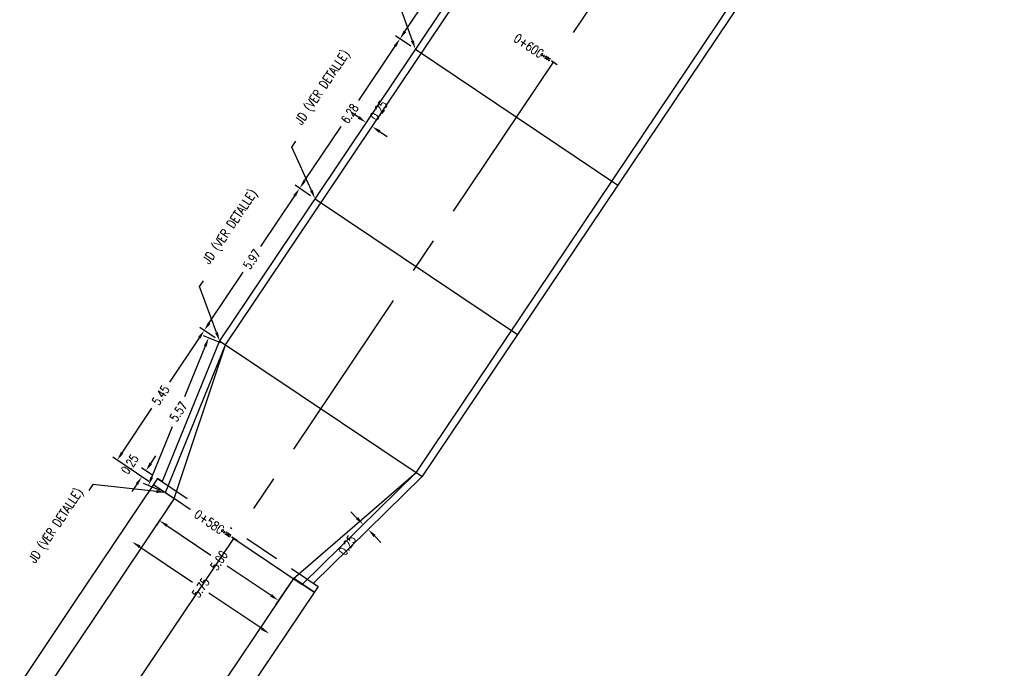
# Model space of a CAD drawing. Header units: metres. Extents: x 719936 to 720643, y 9143565 to 9144018.
# Tile 5 of 56: x 720355 to 720389, y 9143947 to 9143969. Entities that reach past the tile are written whole.
import ezdxf
from ezdxf import colors
from ezdxf.entities.mleader import LeaderData, LeaderLine
from ezdxf.math import Vec2, Vec3

# ---------------------------------------------------------------- set-up
doc = ezdxf.new("R2010")
doc.units = ezdxf.units.M
for name, pattern in [('400196-OHL001-651-XX-DR-CV-010(018@019)_Canoa-01$0$HIDDEN', [0.375, 0.25, -0.125]), ('CENTER', [2, 1.25, -0.25, 0.25, -0.25]), ('HIDDEN', [0.375, 0.25, -0.125])]:
    doc.linetypes.add(name, pattern=pattern)
for name, color, linetype in [('_ESTRUC-PARED-PLANTA', 2, 'Continuous'), ('_ESTRUCTURA-PLANTA', 6, 'Continuous'), ('AecObjExplode_PLANTA RAPIDA_Vport_1ECE', 7, 'Continuous'), ('AecObjExplode_PLANTA RAPIDA_Vport_1ED3', 7, 'Continuous'), ('AecObjExplode_PLANTA RAPIDA_Vport_1ED7', 7, 'Continuous'), ('AecObjExplode_PLANTA RAPIDA_Vport_220C', 7, 'Continuous'), ('AecObjExplode_PLANTA RAPIDA_Vport_22C7', 7, 'Continuous'), ('AecObjExplode_PLANTA RAPIDA_Vport_22CB', 7, 'Continuous'), ('AecObjExplode_PLANTA RAPIDA_Vport_22E2', 7, 'Continuous'), ('AecObjExplode_PLANTA RAPIDA_Vport_22EB', 7, 'Continuous'), ('AecObjExplode_PLANTA RAPIDA_Vport_2460', 7, 'Continuous'), ('AecObjExplode_PLANTA RAPIDA_Vport_2496', 7, 'Continuous'), ('AIR.A3_NOTAS', 7, 'Continuous'), ('C-ROAD-CNTR-N', 92, 'Continuous'), ('C-ROAD-STAN-MAJR', 11, 'Continuous'), ('Layer1 (.05 HIDDEN)', 8, 'HIDDEN'), ('Layer1 (.05)', 8, 'Continuous'), ('Layer2 (.10)', 1, 'Continuous')]:
    doc.layers.add(name, color=color, linetype=linetype)
doc.styles.add('AIR-Simplex.(0.80)', font='simplex.shx', dxfattribs={"width": 0.8})
doc.styles.add('SIMPLEX', font='simplex.shx', dxfattribs={"width": 0.75})
doc.dimstyles.new('ART -250-A3-horiz', dxfattribs={"dimscale": 0.25, "dimtxt": 1.25, "dimasz": 1.25, "dimexe": 0.75, "dimexo": 0.75, "dimgap": 0.75, "dimtad": 0, "dimtih": 1, "dimtoh": 1, "dimzin": 1, "dimdsep": 46, "dimtxsty": 'SIMPLEX', "dimcen": 0.75, "dimdle": 1.5, "dimclrd": 1, "dimclre": 1, "dimclrt": 7, "dimadec": 0, "dimazin": 0, "dimtfac": 1, "dimtofl": 0, "dimtmove": 2, "dimatfit": 3, "dimfxl": 1.5, "dimtolj": 1, "dimtzin": 1, "dimarcsym": 0})

# ---------------------------------------------------------------- blocks, each defined once
blk = doc.blocks.new('*D581')
at = {"layer": '_ESTRUCTURA-PLANTA', "color": 1, "lineweight": -2, "transparency": 16777216}
for p, q in [((720361.456, 9143958.058), (720360.916, 9143958.42)), ((720360.898, 9143958.056), (720359.857, 9143956.505)), ((720358.209, 9143954.05), (720359.25, 9143955.601)), ((720359.145, 9143953.045), (720357.88, 9143953.895))]:
    blk.add_line(p, q, dxfattribs=at)
at = {"layer": '_ESTRUCTURA-PLANTA', "color": 1, "transparency": 16777216}
for points in [[(720360.855, 9143958.085), (720360.941, 9143958.027), (720361.072, 9143958.316)], [(720358.166, 9143954.079), (720358.253, 9143954.021), (720358.035, 9143953.79)]]:
    blk.add_solid(points, dxfattribs=at)
at = {"layer": 'Defpoints', "color": 0, "transparency": 16777216}
for p in [(720361.072, 9143958.316), (720361.612, 9143957.954), (720359.301, 9143952.941)]:
    blk.add_point(p, dxfattribs=at)
at = {"layer": '_ESTRUCTURA-PLANTA', "color": 7, "transparency": 16777216, "insert": (720359.554, 9143956.053), "char_height": 0.3125, "attachment_point": 5, "rotation": 56.1375, "style": 'SIMPLEX'}
blk.add_mtext('\\A1;5.45', dxfattribs=at)
blk = doc.blocks.new('*D577')
at = {"layer": '_ESTRUCTURA-PLANTA', "color": 1, "lineweight": -2, "transparency": 16777216}
for p, q in [((720364.783, 9143963.015), (720364.243, 9143963.378)), ((720364.224, 9143963.014), (720363.039, 9143961.247)), ((720361.246, 9143958.575), (720362.432, 9143960.342)), ((720361.456, 9143958.058), (720360.916, 9143958.42))]:
    blk.add_line(p, q, dxfattribs=at)
at = {"layer": '_ESTRUCTURA-PLANTA', "color": 1, "transparency": 16777216}
for points in [[(720364.181, 9143963.043), (720364.268, 9143962.985), (720364.399, 9143963.273)], [(720361.203, 9143958.604), (720361.289, 9143958.546), (720361.072, 9143958.316)]]:
    blk.add_solid(points, dxfattribs=at)
at = {"layer": 'Defpoints', "color": 0, "transparency": 16777216}
for p in [(720364.938, 9143962.911), (720361.072, 9143958.316), (720361.612, 9143957.954)]:
    blk.add_point(p, dxfattribs=at)
at = {"layer": '_ESTRUCTURA-PLANTA', "color": 7, "transparency": 16777216, "insert": (720362.735, 9143960.794), "char_height": 0.3125, "attachment_point": 5, "rotation": 56.1375, "style": 'SIMPLEX'}
blk.add_mtext('\\A1;5.97', dxfattribs=at)
blk = doc.blocks.new('*D582')
at = {"layer": '_ESTRUC-PARED-PLANTA', "color": 1, "lineweight": -2, "transparency": 16777216}
for p, q in [((720366.462, 9143965.742), (720366.202, 9143965.916)), ((720366.617, 9143965.412), (720366.617, 9143965.412)), ((720367.188, 9143965.254), (720367.447, 9143965.08))]:
    blk.add_line(p, q, dxfattribs=at)
at = {"layer": '_ESTRUC-PARED-PLANTA', "color": 1, "transparency": 16777216}
for points in [[(720366.433, 9143965.699), (720366.491, 9143965.785), (720366.721, 9143965.568)], [(720367.159, 9143965.211), (720367.217, 9143965.298), (720366.928, 9143965.429)]]:
    blk.add_solid(points, dxfattribs=at)
at = {"layer": 'Defpoints', "color": 0, "transparency": 16777216}
for p in [(720366.721, 9143965.568), (720366.928, 9143965.429), (720366.928, 9143965.429)]:
    blk.add_point(p, dxfattribs=at)
at = {"layer": '_ESTRUC-PARED-PLANTA', "color": 7, "transparency": 16777216, "insert": (720367.156, 9143965.991), "char_height": 0.3125, "attachment_point": 5, "rotation": 56.1375, "style": 'SIMPLEX'}
blk.add_mtext('\\A1;0.25', dxfattribs=at)
blk = doc.blocks.new('*D622')
at = {"layer": 'Defpoints', "color": 0, "transparency": 16777216}
for p in [(720360.029, 9143952.455), (720364.18, 9143949.667), (720363.662, 9143948.896)]:
    blk.add_point(p, dxfattribs=at)
at = {"layer": 'Layer1 (.05)', "color": 1, "lineweight": -2, "transparency": 16777216}
for p, q in [((720359.924, 9143952.3), (720359.406, 9143951.527)), ((720359.769, 9143951.508), (720361.301, 9143950.481)), ((720363.403, 9143949.07), (720361.872, 9143950.097)), ((720364.075, 9143949.511), (720363.558, 9143948.74))]:
    blk.add_line(p, q, dxfattribs=at)
at = {"layer": 'Layer1 (.05)', "color": 1, "transparency": 16777216}
for points in [[(720359.74, 9143951.465), (720359.798, 9143951.551), (720359.51, 9143951.682)], [(720363.374, 9143949.027), (720363.432, 9143949.113), (720363.662, 9143948.896)]]:
    blk.add_solid(points, dxfattribs=at)
at = {"layer": 'Layer1 (.05)', "color": 7, "transparency": 16777216, "insert": (720361.586, 9143950.289), "char_height": 0.3125, "attachment_point": 5, "rotation": 56.1375, "style": 'SIMPLEX'}
blk.add_mtext('\\A1;5.00', dxfattribs=at)
blk = doc.blocks.new('*D946')
at = {"layer": 'Defpoints', "color": 0, "transparency": 16777216}
for p in [(720358.563, 9143950.944), (720363.337, 9143947.738), (720363.337, 9143947.738)]:
    blk.add_point(p, dxfattribs=at)
at = {"layer": 'Layer1 (.05)', "color": 1, "lineweight": -2, "transparency": 16777216}
for p, q in [((720358.459, 9143950.788), (720358.457, 9143950.786)), ((720358.821, 9143950.768), (720360.664, 9143949.531)), ((720363.077, 9143947.912), (720361.235, 9143949.148))]:
    blk.add_line(p, q, dxfattribs=at)
at = {"layer": 'Layer1 (.05)', "color": 1, "transparency": 16777216}
for points in [[(720358.792, 9143950.724), (720358.85, 9143950.811), (720358.562, 9143950.942)], [(720363.048, 9143947.868), (720363.106, 9143947.955), (720363.337, 9143947.738)]]:
    blk.add_solid(points, dxfattribs=at)
at = {"layer": 'Layer1 (.05)', "color": 7, "transparency": 16777216, "insert": (720360.949, 9143949.34), "char_height": 0.3125, "attachment_point": 5, "rotation": 56.1375, "style": 'SIMPLEX'}
blk.add_mtext('\\A1;5.75', dxfattribs=at)
blk = doc.blocks.new('*D947')
at = {"layer": 'Defpoints', "color": 0, "transparency": 16777216}
for p in [(720367.897, 9143968.486), (720368.436, 9143968.124), (720364.938, 9143962.911)]:
    blk.add_point(p, dxfattribs=at)
at = {"layer": 'Layer2 (.10)', "color": 1, "lineweight": -2, "transparency": 16777216}
for p, q in [((720368.281, 9143968.228), (720367.741, 9143968.591)), ((720367.722, 9143968.227), (720366.451, 9143966.332)), ((720364.573, 9143963.533), (720365.844, 9143965.427)), ((720364.783, 9143963.015), (720364.243, 9143963.378))]:
    blk.add_line(p, q, dxfattribs=at)
at = {"layer": 'Layer2 (.10)', "color": 1, "transparency": 16777216}
for points in [[(720367.679, 9143968.256), (720367.766, 9143968.198), (720367.897, 9143968.486)], [(720364.529, 9143963.562), (720364.616, 9143963.504), (720364.399, 9143963.273)]]:
    blk.add_solid(points, dxfattribs=at)
at = {"layer": 'Layer2 (.10)', "color": 7, "transparency": 16777216, "insert": (720366.148, 9143965.88), "char_height": 0.3125, "attachment_point": 5, "rotation": 56.1375, "style": 'SIMPLEX'}
blk.add_mtext('\\A1;6.28', dxfattribs=at)
blk = doc.blocks.new('*D949')
at = {"layer": 'Defpoints', "color": 0, "transparency": 16777216}
for p in [(720373.916, 9143977.456), (720374.455, 9143977.094), (720368.436, 9143968.124)]:
    blk.add_point(p, dxfattribs=at)
at = {"layer": 'Layer2 (.10)', "color": 1, "lineweight": -2, "transparency": 16777216}
for p, q in [((720374.3, 9143977.198), (720373.76, 9143977.56)), ((720373.741, 9143977.196), (720371.259, 9143973.497)), ((720368.071, 9143968.746), (720370.553, 9143972.445)), ((720368.281, 9143968.228), (720367.741, 9143968.591))]:
    blk.add_line(p, q, dxfattribs=at)
at = {"layer": 'Layer2 (.10)', "color": 1, "transparency": 16777216}
for points in [[(720373.698, 9143977.226), (720373.785, 9143977.167), (720373.916, 9143977.456)], [(720368.027, 9143968.775), (720368.114, 9143968.717), (720367.897, 9143968.486)]]:
    blk.add_solid(points, dxfattribs=at)
at = {"layer": 'Layer2 (.10)', "color": 7, "transparency": 16777216, "insert": (720370.906, 9143972.971), "char_height": 0.3125, "attachment_point": 5, "rotation": 56.1375, "style": 'SIMPLEX'}
blk.add_mtext('\\A1;10.80', dxfattribs=at)
blk = doc.blocks.new('*D951')
at = {"layer": 'Defpoints', "color": 0, "transparency": 16777216}
for p in [(720366.618, 9143951.546), (720366.618, 9143951.546), (720366.793, 9143951.368)]:
    blk.add_point(p, dxfattribs=at)
at = {"layer": 'Layer2 (.10)', "color": 1, "lineweight": -2, "transparency": 16777216}
for p, q in [((720366.399, 9143951.769), (720366.18, 9143951.992)), ((720367.012, 9143951.145), (720367.231, 9143950.922))]:
    blk.add_line(p, q, dxfattribs=at)
at = {"layer": 'Layer2 (.10)', "color": 1, "transparency": 16777216}
for points in [[(720366.362, 9143951.733), (720366.437, 9143951.806), (720366.618, 9143951.546)], [(720366.975, 9143951.109), (720367.05, 9143951.182), (720366.793, 9143951.368)]]:
    blk.add_solid(points, dxfattribs=at)
at = {"layer": 'Layer2 (.10)', "color": 7, "transparency": 16777216, "insert": (720366.059, 9143950.822), "char_height": 0.3125, "attachment_point": 5, "rotation": 56.1375, "style": 'SIMPLEX'}
blk.add_mtext('\\A1;0.25', dxfattribs=at)
blk = doc.blocks.new('*D954')
at = {"layer": 'Defpoints', "color": 0, "transparency": 16777216}
for p in [(720358.897, 9143953.212), (720359.44, 9143953.149), (720359.301, 9143952.941)]:
    blk.add_point(p, dxfattribs=at)
at = {"layer": 'Layer2 (.10)', "color": 1, "lineweight": -2, "transparency": 16777216}
for p, q in [((720359.211, 9143953.679), (720359.385, 9143953.938)), ((720359.145, 9143953.045), (720358.742, 9143953.316)), ((720359.284, 9143953.253), (720358.881, 9143953.524)), ((720358.723, 9143952.952), (720358.549, 9143952.693))]:
    blk.add_line(p, q, dxfattribs=at)
at = {"layer": 'Layer2 (.10)', "color": 1, "transparency": 16777216}
for points in [[(720359.167, 9143953.708), (720359.254, 9143953.65), (720359.037, 9143953.419)], [(720358.68, 9143952.981), (720358.766, 9143952.923), (720358.897, 9143953.212)]]:
    blk.add_solid(points, dxfattribs=at)
at = {"layer": 'Layer2 (.10)', "color": 7, "transparency": 16777216, "insert": (720358.474, 9143953.646), "char_height": 0.3125, "attachment_point": 5, "rotation": 56.1375, "style": 'SIMPLEX'}
blk.add_mtext('\\A1;0.25', dxfattribs=at)
blk = doc.blocks.new('*D955')
at = {"layer": 'Defpoints', "color": 0, "transparency": 16777216}
for p in [(720361.225, 9143958.057), (720361.819, 9143957.814), (720359.718, 9143952.661)]:
    blk.add_point(p, dxfattribs=at)
at = {"layer": 'Layer2 (.10)', "color": 1, "lineweight": -2, "transparency": 16777216}
for p, q in [((720361.646, 9143957.885), (720361.052, 9143958.127)), ((720361.108, 9143957.767), (720360.385, 9143955.995)), ((720359.242, 9143953.193), (720359.965, 9143954.965)), ((720359.544, 9143952.732), (720358.951, 9143952.974))]:
    blk.add_line(p, q, dxfattribs=at)
at = {"layer": 'Layer2 (.10)', "color": 1, "transparency": 16777216}
for points in [[(720361.059, 9143957.787), (720361.156, 9143957.747), (720361.225, 9143958.057)], [(720359.194, 9143953.212), (720359.29, 9143953.173), (720359.124, 9143952.903)]]:
    blk.add_solid(points, dxfattribs=at)
at = {"layer": 'Layer2 (.10)', "color": 7, "transparency": 16777216, "insert": (720360.175, 9143955.48), "char_height": 0.3125, "attachment_point": 5, "rotation": 56.1375, "style": 'SIMPLEX'}
blk.add_mtext('\\A1;5.57', dxfattribs=at)
blk = doc.blocks.new('AeccTickLine')
blk.add_line((0, -0.5), (0, 0.5))
blk = doc.blocks.new('AecObjExplode_PLANTA RAPIDA_Vport_1ECE')
at = {"layer": 'C-ROAD-CNTR-N', "color": 8, "linetype": 'CENTER', "lineweight": -3, "ltscale": 5, "flags": 128}
blk.add_lwpolyline([(720336.334, 9143912.656), (720406.292, 9144016.911)], dxfattribs=at)
at = {"layer": 'C-ROAD-STAN-MAJR', "color": 7, "linetype": 'Continuous', "lineweight": -3, "xscale": 0.3125, "yscale": 0.3125, "zscale": 0.3125, "rotation": 56.13748350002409}
for p in [(720373.248, 9143967.668), (720362.104, 9143951.06)]:
    blk.add_blockref('AeccTickLine', p, dxfattribs=at)
at = {"layer": 'C-ROAD-STAN-MAJR', "color": 8, "linetype": 'Continuous', "lineweight": -3, "char_height": 0.3125, "width": 1.20238, "attachment_point": 6, "rotation": 326.1375, "style": 'AIR-Simplex.(0.80)', "bg_fill": 3, "box_fill_scale": 1.48, "bg_fill_color": 256, "bg_fill_true_color": 13158600, "bg_fill_transparency": 0}
for s, insert in [('0+600', (720372.864, 9143967.925)), ('0+580', (720361.72, 9143951.318))]:
    blk.add_mtext(s, dxfattribs=dict(at, insert=insert))
blk = doc.blocks.new('AecObjExplode_PLANTA RAPIDA_Vport_1ED3')
at = {"layer": 'C-ROAD-CNTR-N', "color": 8, "linetype": 'CENTER', "lineweight": -3, "ltscale": 5, "flags": 128}
blk.add_lwpolyline([(720336.334, 9143912.656), (720406.292, 9144016.911)], dxfattribs=at)
at = {"layer": 'C-ROAD-STAN-MAJR', "color": 8, "linetype": 'Continuous', "lineweight": -3, "char_height": 0.125, "width": 0.48095, "attachment_point": 6, "rotation": 326.1375, "style": 'AIR-Simplex.(0.80)', "bg_fill": 3, "box_fill_scale": 1.48, "bg_fill_color": 256, "bg_fill_true_color": 13158600, "bg_fill_transparency": 0}
for s, insert in [('0+600', (720373.094, 9143967.771)), ('0+580', (720361.95, 9143951.163))]:
    blk.add_mtext(s, dxfattribs=dict(at, insert=insert))
at = {"layer": 'C-ROAD-STAN-MAJR', "color": 7, "linetype": 'Continuous', "lineweight": -3, "xscale": 0.125, "yscale": 0.125, "zscale": 0.125, "rotation": 56.13748350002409}
for p in [(720373.248, 9143967.668), (720362.104, 9143951.06)]:
    blk.add_blockref('AeccTickLine', p, dxfattribs=at)
blk = doc.blocks.new('AecObjExplode_PLANTA RAPIDA_Vport_1ED7')
at = {"layer": 'C-ROAD-CNTR-N', "color": 8, "linetype": 'CENTER', "lineweight": -3, "ltscale": 5, "flags": 128}
blk.add_lwpolyline([(720336.334, 9143912.656), (720406.292, 9144016.911)], dxfattribs=at)
at = {"layer": 'C-ROAD-STAN-MAJR', "color": 8, "linetype": 'Continuous', "lineweight": -3, "char_height": 0.125, "width": 0.48095, "attachment_point": 6, "rotation": 326.1375, "style": 'AIR-Simplex.(0.80)', "bg_fill": 3, "box_fill_scale": 1.48, "bg_fill_color": 256, "bg_fill_true_color": 13158600, "bg_fill_transparency": 0}
for s, insert in [('0+600', (720373.094, 9143967.771)), ('0+580', (720361.95, 9143951.163))]:
    blk.add_mtext(s, dxfattribs=dict(at, insert=insert))
at = {"layer": 'C-ROAD-STAN-MAJR', "color": 7, "linetype": 'Continuous', "lineweight": -3, "xscale": 0.125, "yscale": 0.125, "zscale": 0.125, "rotation": 56.13748350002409}
for p in [(720373.248, 9143967.668), (720362.104, 9143951.06)]:
    blk.add_blockref('AeccTickLine', p, dxfattribs=at)
blk = doc.blocks.new('AecObjExplode_PLANTA RAPIDA_Vport_220C')
at = {"layer": 'C-ROAD-CNTR-N', "color": 8, "linetype": 'CENTER', "lineweight": -3, "ltscale": 5, "flags": 128}
blk.add_lwpolyline([(720336.334, 9143912.656), (720406.292, 9144016.911)], dxfattribs=at)
at = {"layer": 'C-ROAD-STAN-MAJR', "color": 7, "linetype": 'Continuous', "lineweight": -3, "xscale": 0.3125, "yscale": 0.3125, "zscale": 0.3125, "rotation": 56.13748350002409}
for p in [(720373.248, 9143967.668), (720362.104, 9143951.06)]:
    blk.add_blockref('AeccTickLine', p, dxfattribs=at)
at = {"layer": 'C-ROAD-STAN-MAJR', "color": 8, "linetype": 'Continuous', "lineweight": -3, "char_height": 0.3125, "width": 1.20238, "attachment_point": 6, "rotation": 326.1375, "style": 'AIR-Simplex.(0.80)', "bg_fill": 3, "box_fill_scale": 1.48, "bg_fill_color": 256, "bg_fill_true_color": 13158600, "bg_fill_transparency": 0}
for s, insert in [('0+600', (720372.864, 9143967.925)), ('0+580', (720361.72, 9143951.318))]:
    blk.add_mtext(s, dxfattribs=dict(at, insert=insert))
blk = doc.blocks.new('AecObjExplode_PLANTA RAPIDA_Vport_22C7')
at = {"layer": 'C-ROAD-CNTR-N', "color": 8, "linetype": 'CENTER', "lineweight": -3, "ltscale": 5, "flags": 128}
blk.add_lwpolyline([(720336.334, 9143912.656), (720406.292, 9144016.911)], dxfattribs=at)
at = {"layer": 'C-ROAD-STAN-MAJR', "color": 8, "linetype": 'Continuous', "lineweight": -3, "char_height": 0.0938, "width": 0.36071, "attachment_point": 6, "rotation": 326.1375, "style": 'AIR-Simplex.(0.80)', "bg_fill": 3, "box_fill_scale": 1.48, "bg_fill_color": 256, "bg_fill_true_color": 13158600, "bg_fill_transparency": 0}
for s, insert in [('0+600', (720373.133, 9143967.745)), ('0+580', (720361.989, 9143951.137))]:
    blk.add_mtext(s, dxfattribs=dict(at, insert=insert))
at = {"layer": 'C-ROAD-STAN-MAJR', "color": 7, "linetype": 'Continuous', "lineweight": -3, "xscale": 0.09374999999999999, "yscale": 0.09374999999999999, "zscale": 0.09374999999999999, "rotation": 56.13748350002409}
for p in [(720373.248, 9143967.668), (720362.104, 9143951.06)]:
    blk.add_blockref('AeccTickLine', p, dxfattribs=at)
blk = doc.blocks.new('AecObjExplode_PLANTA RAPIDA_Vport_22CB')
at = {"layer": 'C-ROAD-CNTR-N', "color": 8, "linetype": 'CENTER', "lineweight": -3, "ltscale": 5, "flags": 128}
blk.add_lwpolyline([(720336.334, 9143912.656), (720406.292, 9144016.911)], dxfattribs=at)
at = {"layer": 'C-ROAD-STAN-MAJR', "color": 8, "linetype": 'Continuous', "lineweight": -3, "char_height": 0.0938, "width": 0.36071, "attachment_point": 6, "rotation": 326.1375, "style": 'AIR-Simplex.(0.80)', "bg_fill": 3, "box_fill_scale": 1.48, "bg_fill_color": 256, "bg_fill_true_color": 13158600, "bg_fill_transparency": 0}
for s, insert in [('0+600', (720373.133, 9143967.745)), ('0+580', (720361.989, 9143951.137))]:
    blk.add_mtext(s, dxfattribs=dict(at, insert=insert))
at = {"layer": 'C-ROAD-STAN-MAJR', "color": 7, "linetype": 'Continuous', "lineweight": -3, "xscale": 0.09374999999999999, "yscale": 0.09374999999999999, "zscale": 0.09374999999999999, "rotation": 56.13748350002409}
for p in [(720373.248, 9143967.668), (720362.104, 9143951.06)]:
    blk.add_blockref('AeccTickLine', p, dxfattribs=at)
blk = doc.blocks.new('AecObjExplode_PLANTA RAPIDA_Vport_22E2')
at = {"layer": 'C-ROAD-CNTR-N', "color": 8, "linetype": 'CENTER', "lineweight": -3, "ltscale": 5, "flags": 128}
blk.add_lwpolyline([(720336.334, 9143912.656), (720406.292, 9144016.911)], dxfattribs=at)
at = {"layer": 'C-ROAD-STAN-MAJR', "color": 8, "linetype": 'Continuous', "lineweight": -3, "char_height": 0.0938, "width": 0.36071, "attachment_point": 6, "rotation": 326.1375, "style": 'AIR-Simplex.(0.80)', "bg_fill": 3, "box_fill_scale": 1.48, "bg_fill_color": 256, "bg_fill_true_color": 13158600, "bg_fill_transparency": 0}
for s, insert in [('0+600', (720373.133, 9143967.745)), ('0+580', (720361.989, 9143951.137))]:
    blk.add_mtext(s, dxfattribs=dict(at, insert=insert))
at = {"layer": 'C-ROAD-STAN-MAJR', "color": 7, "linetype": 'Continuous', "lineweight": -3, "xscale": 0.09375000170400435, "yscale": 0.09375000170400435, "zscale": 0.09375000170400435, "rotation": 56.13748350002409}
for p in [(720373.248, 9143967.668), (720362.104, 9143951.06)]:
    blk.add_blockref('AeccTickLine', p, dxfattribs=at)
blk = doc.blocks.new('AecObjExplode_PLANTA RAPIDA_Vport_22EB')
at = {"layer": 'C-ROAD-CNTR-N', "color": 8, "linetype": 'CENTER', "lineweight": -3, "ltscale": 5, "flags": 128}
blk.add_lwpolyline([(720336.334, 9143912.656), (720406.292, 9144016.911)], dxfattribs=at)
at = {"layer": 'C-ROAD-STAN-MAJR', "color": 8, "linetype": 'Continuous', "lineweight": -3, "char_height": 0.0938, "width": 0.36071, "attachment_point": 6, "rotation": 326.1375, "style": 'AIR-Simplex.(0.80)', "bg_fill": 3, "box_fill_scale": 1.48, "bg_fill_color": 256, "bg_fill_true_color": 13158600, "bg_fill_transparency": 0}
for s, insert in [('0+600', (720373.133, 9143967.745)), ('0+580', (720361.989, 9143951.137))]:
    blk.add_mtext(s, dxfattribs=dict(at, insert=insert))
at = {"layer": 'C-ROAD-STAN-MAJR', "color": 7, "linetype": 'Continuous', "lineweight": -3, "xscale": 0.09374999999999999, "yscale": 0.09374999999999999, "zscale": 0.09374999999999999, "rotation": 56.13748350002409}
for p in [(720373.248, 9143967.668), (720362.104, 9143951.06)]:
    blk.add_blockref('AeccTickLine', p, dxfattribs=at)
blk = doc.blocks.new('AecObjExplode_PLANTA RAPIDA_Vport_2460')
at = {"layer": 'C-ROAD-CNTR-N', "color": 8, "linetype": 'CENTER', "lineweight": -3, "ltscale": 5, "flags": 128}
blk.add_lwpolyline([(720336.334, 9143912.656), (720406.292, 9144016.911)], dxfattribs=at)
at = {"layer": 'C-ROAD-STAN-MAJR', "color": 8, "linetype": 'Continuous', "lineweight": -3, "char_height": 0.0937, "width": 0.36071, "attachment_point": 6, "rotation": 326.1375, "style": 'AIR-Simplex.(0.80)', "bg_fill": 3, "box_fill_scale": 1.48, "bg_fill_color": 256, "bg_fill_true_color": 13158600, "bg_fill_transparency": 0}
for s, insert in [('0+600', (720373.133, 9143967.745)), ('0+580', (720361.989, 9143951.137))]:
    blk.add_mtext(s, dxfattribs=dict(at, insert=insert))
at = {"layer": 'C-ROAD-STAN-MAJR', "color": 7, "linetype": 'Continuous', "lineweight": -3, "xscale": 0.09374999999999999, "yscale": 0.09374999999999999, "zscale": 0.09374999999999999, "rotation": 56.13748350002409}
for p in [(720373.248, 9143967.668), (720362.104, 9143951.06)]:
    blk.add_blockref('AeccTickLine', p, dxfattribs=at)
blk = doc.blocks.new('AecObjExplode_PLANTA RAPIDA_Vport_2496')
at = {"layer": 'C-ROAD-CNTR-N', "color": 8, "linetype": 'CENTER', "lineweight": -3, "ltscale": 5, "flags": 128}
blk.add_lwpolyline([(720336.334, 9143912.656), (720406.292, 9144016.911)], dxfattribs=at)
at = {"layer": 'C-ROAD-STAN-MAJR', "color": 8, "linetype": 'Continuous', "lineweight": -3, "char_height": 0.0938, "width": 0.36071, "attachment_point": 6, "rotation": 326.1375, "style": 'AIR-Simplex.(0.80)', "bg_fill": 3, "box_fill_scale": 1.48, "bg_fill_color": 256, "bg_fill_true_color": 13158600, "bg_fill_transparency": 0}
for s, insert in [('0+600', (720373.133, 9143967.745)), ('0+580', (720361.989, 9143951.137))]:
    blk.add_mtext(s, dxfattribs=dict(at, insert=insert))
at = {"layer": 'C-ROAD-STAN-MAJR', "color": 7, "linetype": 'Continuous', "lineweight": -3, "xscale": 0.09374999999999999, "yscale": 0.09374999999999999, "zscale": 0.09374999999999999, "rotation": 56.13748350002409}
for p in [(720373.248, 9143967.668), (720362.104, 9143951.06)]:
    blk.add_blockref('AeccTickLine', p, dxfattribs=at)

msp = doc.modelspace()

# ---------------------------------------------------------------- linework, layer by layer
at = {"layer": '_ESTRUC-PARED-PLANTA', "ltscale": 10}
for points in [[(720376.396, 9143983.583), (720376.396, 9143983.583), (720375.264, 9143978.298), (720361.609, 9143957.95), (720359.601, 9143953.04), (720359.44, 9143953.149), (720359.301, 9143952.941), (720359.717, 9143952.662), (720361.819, 9143957.814), (720375.499, 9143978.2), (720376.62, 9143983.469)], [(720364.491, 9143949.458), (720368.472, 9143953.366), (720382.172, 9143973.78), (720386.575, 9143976.789)], [(720386.798, 9143976.639), (720386.798, 9143976.639), (720382.353, 9143973.601), (720368.665, 9143953.206), (720364.885, 9143949.495), (720365.046, 9143949.387), (720364.907, 9143949.179), (720364.492, 9143949.458)]]:
    msp.add_lwpolyline(points, dxfattribs=at)
at = {"layer": 'Layer1 (.05 HIDDEN)', "linetype": '400196-OHL001-651-XX-DR-CV-010(018@019)_Canoa-01$0$HIDDEN', "ltscale": 5}
msp.add_line((720359.44, 9143953.149), (720365.046, 9143949.387), dxfattribs=at)
at = {"layer": 'Layer1 (.05)', "flags": 128}
for points in [[(720359.301, 9143952.941), (720356.515, 9143948.789), (720353.729, 9143944.637), (720350.943, 9143940.486), (720348.157, 9143936.334), (720345.371, 9143932.182), (720342.585, 9143928.03), (720339.799, 9143923.878), (720337.013, 9143919.726), (720334.227, 9143915.574), (720333.53, 9143914.537), (720331.426, 9143911.132), (720329.806, 9143908.044), (720329.029, 9143906.365), (720328.607, 9143905.384)], [(720359.302, 9143952.943), (720360.029, 9143952.455)], [(720360.028, 9143952.453), (720357.242, 9143948.301), (720354.456, 9143944.149), (720351.67, 9143939.997), (720348.884, 9143935.846), (720346.098, 9143931.694), (720343.312, 9143927.542), (720340.526, 9143923.39), (720337.74, 9143919.238), (720334.954, 9143915.086), (720334.258, 9143914.049), (720332.188, 9143910.699), (720330.594, 9143907.663), (720329.83, 9143906.011), (720329.415, 9143905.046), (720325.771, 9143897.587)], [(720364.18, 9143949.667), (720361.394, 9143945.515), (720358.608, 9143941.363), (720355.822, 9143937.211), (720353.036, 9143933.06), (720350.25, 9143928.908), (720347.464, 9143924.756), (720344.678, 9143920.604), (720341.892, 9143916.452), (720339.106, 9143912.3), (720338.41, 9143911.263), (720336.537, 9143908.232), (720335.095, 9143905.485), (720334.404, 9143903.991), (720334.029, 9143903.118)], [(720364.909, 9143949.181), (720364.181, 9143949.669)], [(720364.907, 9143949.179), (720362.121, 9143945.027), (720359.335, 9143940.875), (720356.549, 9143936.723), (720353.763, 9143932.571), (720350.977, 9143928.42), (720348.191, 9143924.268), (720345.405, 9143920.116), (720342.619, 9143915.964), (720339.833, 9143911.812), (720339.137, 9143910.774), (720337.299, 9143907.8), (720335.884, 9143905.103), (720335.205, 9143903.637), (720334.837, 9143902.78)]]:
    msp.add_lwpolyline(points, dxfattribs=at)
at = {"layer": 'Layer2 (.10)', "elevation": 309.55}
for points in [[(720368.438, 9143968.126), (720375.499, 9143963.388)], [(720361.609, 9143957.95), (720368.672, 9143953.216)]]:
    msp.add_lwpolyline(points, dxfattribs=at)
at = {"layer": 'Layer2 (.10)'}
msp.add_lwpolyline([(720364.938, 9143962.911), (720371.999, 9143958.173)], dxfattribs=at)
at = {"layer": 'Layer2 (.10)', "flags": 128}
for points in [[(720360.028, 9143952.453), (720361.819, 9143957.814)], [(720364.18, 9143949.667), (720368.462, 9143953.357)], [(720359.718, 9143952.664), (720364.491, 9143949.458)]]:
    msp.add_lwpolyline(points, dxfattribs=at)

# ---------------------------------------------------------------- dimensions: what is measured, and where the dimension line sits
at = {"layer": '_ESTRUC-PARED-PLANTA'}
dim = msp.add_linear_dim(base=(720366.928, 9143965.429), p1=(720366.721, 9143965.568), p2=(720366.928, 9143965.429), angle=146.1375, dimstyle='ART -250-A3-horiz', dxfattribs=at)
dim.commit()
dim.dimension.update_dxf_attribs({"geometry": '*D582', "text_midpoint": (720367.156, 9143965.991)})
at = {"layer": '_ESTRUCTURA-PLANTA'}
for p1, picture, middle in [((720364.938, 9143962.911), '*D577', (720362.735, 9143960.794)), ((720359.301, 9143952.941), '*D581', (720359.554, 9143956.053))]:
    dim = msp.add_linear_dim(base=(720361.072, 9143958.316), p1=p1, p2=(720361.612, 9143957.954), angle=56.1375, dimstyle='ART -250-A3-horiz', dxfattribs=at)
    dim.commit()
    dim.dimension.update_dxf_attribs({"geometry": picture, "text_midpoint": middle})
at = {"layer": 'Layer1 (.05)'}
for base, p1, p2, picture, middle in [((720363.662, 9143948.896), (720360.029, 9143952.455), (720364.18, 9143949.667), '*D622', (720361.586, 9143950.289)), ((720363.337, 9143947.738), (720358.563, 9143950.944), (720363.337, 9143947.738), '*D946', (720360.949, 9143949.34))]:
    dim = msp.add_linear_dim(base=base, p1=p1, p2=p2, angle=146.1375, dimstyle='ART -250-A3-horiz', dxfattribs=at)
    dim.commit()
    dim.dimension.update_dxf_attribs({"geometry": picture, "text_midpoint": middle})
at = {"layer": 'Layer2 (.10)'}
for base, p1, p2, picture, middle in [((720373.916, 9143977.456), (720368.436, 9143968.124), (720374.455, 9143977.094), '*D949', (720370.906, 9143972.971)), ((720367.897, 9143968.486), (720364.938, 9143962.911), (720368.436, 9143968.124), '*D947', (720366.148, 9143965.88))]:
    dim = msp.add_linear_dim(base=base, p1=p1, p2=p2, angle=56.1375, dimstyle='ART -250-A3-horiz', dxfattribs=at)
    dim.commit()
    dim.dimension.update_dxf_attribs({"geometry": picture, "text_midpoint": middle})
for p1, p2, distance, picture, middle in [((720359.718, 9143952.6611), (720361.8192, 9143957.8144), 0.6412, '*D955', (720360.1749, 9143955.4799)), ((720359.44, 9143953.149), (720359.301, 9143952.941), -0.486, '*D954', (720358.474, 9143953.646)), ((720366.793, 9143951.368), (720366.618, 9143951.546), 0, '*D951', (720366.059, 9143950.822))]:
    dim = msp.add_aligned_dim(p1=p1, p2=p2, distance=distance, dimstyle='ART -250-A3-horiz', dxfattribs=at)
    dim.commit()
    dim.dimension.update_dxf_attribs({"geometry": picture, "text_midpoint": middle})

# ---------------------------------------------------------------- leaders
at = {"layer": 'AIR.A3_NOTAS'}
ml = msp.add_multileader_mtext('Standard', dxfattribs=at)
ml.set_content('{\\C0;JD (VER DETALLE)\\P  }', color=256, style='AIR-Simplex.(0.80)')
ml.set_leader_properties(color=7, linetype='ByLayer', lineweight=-1)
ml.build(insert=Vec2(0, 0))
ml.multileader.update_dxf_attribs({"text_left_attachment_type": 2, "text_right_attachment_type": 2, "dogleg_length": 0.125, "arrow_head_size": 0.312})
ctx = ml.context
ctx.base_point, ctx.char_height, ctx.arrow_head_size, ctx.landing_gap_size, ctx.plane_origin, ctx.plane_x_axis, ctx.plane_y_axis = Vec3(720367.853, 9143970.353, 309.55), 0.3125, 0.312, 0.15, Vec3(720382.924, 9143979.339, 309.55), Vec3(0.557202, 0.830377), Vec3(-0.830377, 0.557202)
ctx.left_attachment, ctx.right_attachment, ctx.text_align_type = 2, 2, 2
notes = []
notes.append((ctx, [(0, (1, 1, 0), (720367.714, 9143970.146, 309.55), (0.557202, 0.830377), 0.25, [(0, [(720368.436, 9143968.124, 309.55)], 0, [])])]))
ctx.mtext.insert, ctx.mtext.text_direction, ctx.mtext.rotation, ctx.mtext.alignment, ctx.mtext.flow_direction = Vec3(720369.483, 9143973.583, 309.55), Vec3(0.557202, 0.830377), 0.979784, 3, 5
ml = msp.add_multileader_mtext('Standard', dxfattribs=at)
ml.set_content('{\\C0;JD (VER DETALLE)\\P  }', color=256, style='AIR-Simplex.(0.80)')
ml.set_leader_properties(color=7, linetype='ByLayer', lineweight=-1)
ml.build(insert=Vec2(0, 0))
ml.multileader.update_dxf_attribs({"text_left_attachment_type": 2, "text_right_attachment_type": 2, "dogleg_length": 0.125, "arrow_head_size": 0.312})
ctx = ml.context
ctx.base_point, ctx.char_height, ctx.arrow_head_size, ctx.landing_gap_size, ctx.plane_origin, ctx.plane_x_axis, ctx.plane_y_axis = Vec3(720364.263, 9143964.913), 0.3125, 0.312, 0.15, Vec3(720379.425, 9143974.124), Vec3(0.557202, 0.830377), Vec3(-0.830377, 0.557202)
ctx.left_attachment, ctx.right_attachment, ctx.text_align_type = 2, 2, 2
notes.append((ctx, [(0, (1, 1, 0), (720364.123, 9143964.706), (0.557202, 0.830377), 0.25, [(0, [(720364.938, 9143962.911)], 0, [])])]))
ctx.mtext.insert, ctx.mtext.text_direction, ctx.mtext.rotation, ctx.mtext.alignment, ctx.mtext.flow_direction = Vec3(720365.893, 9143968.143), Vec3(0.557202, 0.830377), 0.979784, 3, 5
ml = msp.add_multileader_mtext('Standard', dxfattribs=at)
ml.set_content('{\\C0;JD (VER DETALLE)\\P  }', color=256, style='AIR-Simplex.(0.80)')
ml.set_leader_properties(color=7, linetype='ByLayer', lineweight=-1)
ml.build(insert=Vec2(0, 0))
ml.multileader.update_dxf_attribs({"text_left_attachment_type": 2, "text_right_attachment_type": 2, "dogleg_length": 0.125, "arrow_head_size": 0.312})
ctx = ml.context
ctx.base_point, ctx.char_height, ctx.arrow_head_size, ctx.landing_gap_size, ctx.plane_origin, ctx.plane_x_axis, ctx.plane_y_axis = Vec3(720361.041, 9143960.05, 291.332), 0.3125, 0.312, 0.15, Vec3(720376.099, 9143969.168, 291.332), Vec3(0.557202, 0.830377), Vec3(-0.830377, 0.557202)
ctx.left_attachment, ctx.right_attachment, ctx.text_align_type = 2, 2, 2
notes.append((ctx, [(0, (1, 1, 0), (720360.902, 9143959.843, 291.332), (0.557202, 0.830377), 0.25, [(0, [(720361.609, 9143957.95, 291.332)], 0, [])])]))
ctx.mtext.insert, ctx.mtext.text_direction, ctx.mtext.rotation, ctx.mtext.alignment, ctx.mtext.flow_direction = Vec3(720362.671, 9143963.28, 291.332), Vec3(0.557202, 0.830377), 0.979784, 3, 5
ml = msp.add_multileader_mtext('Standard', dxfattribs=at)
ml.set_content('{\\C0;JD (VER DETALLE)\\P  }', color=256, style='AIR-Simplex.(0.80)')
ml.set_leader_properties(color=7, linetype='ByLayer', lineweight=-1)
ml.build(insert=Vec2(0, 0))
ml.multileader.update_dxf_attribs({"text_left_attachment_type": 2, "text_right_attachment_type": 2, "dogleg_length": 0.125, "arrow_head_size": 0.312})
ctx = ml.context
ctx.base_point, ctx.char_height, ctx.arrow_head_size, ctx.landing_gap_size, ctx.plane_origin, ctx.plane_x_axis, ctx.plane_y_axis = Vec3(720354.967, 9143949.628), 0.3125, 0.312, 0.15, Vec3(720373.639, 9143964.254), Vec3(0.557202, 0.830377), Vec3(-0.830377, 0.557202)
ctx.left_attachment, ctx.right_attachment, ctx.text_align_type = 2, 2, 2
notes.append((ctx, [(1, (1, 1, 0), (720357.191, 9143952.941), (-0.557202, -0.830377), 0.25, [(0, [(720359.718, 9143952.664)], 0, [])])]))
ctx.mtext.insert, ctx.mtext.text_direction, ctx.mtext.rotation, ctx.mtext.alignment, ctx.mtext.flow_direction = Vec3(720356.597, 9143952.858), Vec3(0.557202, 0.830377), 0.979784, 3, 5
for ctx, leaders in notes:
    for number, flags, end, landing, length, lines in leaders:
        leader = LeaderData()
        leader.index, (leader.has_last_leader_line, leader.has_dogleg_vector, leader.attachment_direction) = number, flags
        leader.last_leader_point, leader.dogleg_vector, leader.dogleg_length = Vec3(end), Vec3(landing), length
        for number, points, colour, breaks in lines:
            line = LeaderLine()
            line.index, line.vertices, line.color, line.breaks = number, Vec3.list(points), colors.encode_raw_color(colour), breaks
            leader.lines.append(line)
        ctx.leaders.append(leader)

# ---------------------------------------------------------------- next in the draw order: block references
at = {"layer": 'AecObjExplode_PLANTA RAPIDA_Vport_1ECE'}
msp.add_blockref('AecObjExplode_PLANTA RAPIDA_Vport_1ECE', (0, 0), dxfattribs=at)

# ---------------------------------------------------------------- next in the draw order: block references
at = {"layer": 'AecObjExplode_PLANTA RAPIDA_Vport_1ED3'}
msp.add_blockref('AecObjExplode_PLANTA RAPIDA_Vport_1ED3', (0, 0), dxfattribs=at)

# ---------------------------------------------------------------- next in the draw order: block references
at = {"layer": 'AecObjExplode_PLANTA RAPIDA_Vport_1ED7'}
msp.add_blockref('AecObjExplode_PLANTA RAPIDA_Vport_1ED7', (0, 0), dxfattribs=at)

# ---------------------------------------------------------------- next in the draw order: block references
at = {"layer": 'AecObjExplode_PLANTA RAPIDA_Vport_220C'}
msp.add_blockref('AecObjExplode_PLANTA RAPIDA_Vport_220C', (0, 0), dxfattribs=at)

# ---------------------------------------------------------------- next in the draw order: block references
at = {"layer": 'AecObjExplode_PLANTA RAPIDA_Vport_22C7'}
msp.add_blockref('AecObjExplode_PLANTA RAPIDA_Vport_22C7', (0, 0), dxfattribs=at)

# ---------------------------------------------------------------- next in the draw order: block references
at = {"layer": 'AecObjExplode_PLANTA RAPIDA_Vport_22CB'}
msp.add_blockref('AecObjExplode_PLANTA RAPIDA_Vport_22CB', (0, 0), dxfattribs=at)

# ---------------------------------------------------------------- next in the draw order: block references
at = {"layer": 'AecObjExplode_PLANTA RAPIDA_Vport_22E2'}
msp.add_blockref('AecObjExplode_PLANTA RAPIDA_Vport_22E2', (0, 0), dxfattribs=at)

# ---------------------------------------------------------------- next in the draw order: block references
at = {"layer": 'AecObjExplode_PLANTA RAPIDA_Vport_22EB'}
msp.add_blockref('AecObjExplode_PLANTA RAPIDA_Vport_22EB', (0, 0), dxfattribs=at)

# ---------------------------------------------------------------- next in the draw order: block references
at = {"layer": 'AecObjExplode_PLANTA RAPIDA_Vport_2460'}
msp.add_blockref('AecObjExplode_PLANTA RAPIDA_Vport_2460', (0, 0), dxfattribs=at)

# ---------------------------------------------------------------- next in the draw order: block references
at = {"layer": 'AecObjExplode_PLANTA RAPIDA_Vport_2496'}
msp.add_blockref('AecObjExplode_PLANTA RAPIDA_Vport_2496', (0, 0), dxfattribs=at)

doc.saveas('drawing.dxf')
